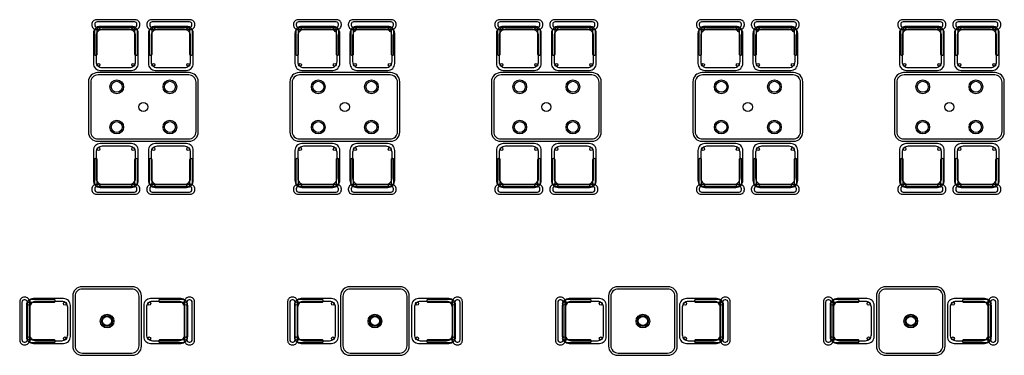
# Model space of a CAD drawing. Header units: metres. Extents: x 2232.4 to 2275.2, y 411.9 to 437.5.
# Tile 3 of 16: x 2238.7 to 2249.4, y 426 to 429.6. Entities that reach past the tile are written whole.
import ezdxf

# ---------------------------------------------------------------- set-up
doc = ezdxf.new("R2010")
doc.units = ezdxf.units.M
doc.layers.add('RP_CHAIRS', color=7, linetype='Continuous')
doc.layers.add('RP_TABLES', color=7, linetype='Continuous')

# ---------------------------------------------------------------- blocks, each defined once
blk = doc.blocks.new('RP_MODERN_TABLE_4')
at = {"color": 0}
for points in [[(-0.5, -0.375), (0.5, -0.375, 0.414214), (0.6, -0.275), (0.6, 0.275, 0.414214), (0.5, 0.375), (-0.5, 0.375, 0.414214), (-0.6, 0.275), (-0.6, -0.275, 0.414214)], [(-0.495, -0.35), (0.495, -0.35, 0.414214), (0.575, -0.27), (0.575, 0.27, 0.414214), (0.495, 0.35), (-0.495, 0.35, 0.414214), (-0.575, 0.27), (-0.575, -0.27, 0.414214)]]:
    blk.add_lwpolyline(points, format="xyb", close=True, dxfattribs=at)
for centre, radius in [((-0.29, 0.22), 0.075), ((-0.29, 0.22), 0.06), ((0.29, 0.22), 0.075), ((0.29, 0.22), 0.06), ((0, 0), 0.05), ((-0.29, -0.22), 0.075), ((-0.29, -0.22), 0.06), ((0.29, -0.22), 0.075), ((0.29, -0.22), 0.06)]:
    blk.add_circle(centre, radius, dxfattribs=at)
blk = doc.blocks.new('RP_MODERN_CHAIR')
at = {"color": 0}
for points in [[(-0.212, 0.172), (0.212, 0.172, 0.414214), (0.262, 0.222), (0.262, 0.229, 0.414214), (0.212, 0.279), (-0.212, 0.279, 0.414214), (-0.262, 0.229), (-0.262, 0.222, 0.414214)], [(-0.205, 0.195), (0.205, 0.195, 0.414214), (0.23, 0.22), (0.23, 0.23, 0.414214), (0.205, 0.255), (-0.205, 0.255, 0.414214), (-0.23, 0.23), (-0.23, 0.22, 0.414214)], [(-0.17, -0.275), (0.17, -0.275, 0.414214), (0.245, -0.2), (0.245, 0.13, 0.414214), (0.17, 0.205), (-0.17, 0.205, 0.414214), (-0.245, 0.13), (-0.245, -0.2, 0.414214)], [(-0.223, -0.11), (-0.217, -0.11, 0.414214), (-0.205, -0.098), (-0.205, 0.158, 0.414214), (-0.217, 0.17), (-0.223, 0.17, 0.414214), (-0.235, 0.158), (-0.235, -0.098, 0.414214)], [(-0.15, -0.245), (0.15, -0.245, 0.414214), (0.215, -0.18), (0.215, 0.105, 0.414214), (0.15, 0.17), (-0.15, 0.17, 0.414214), (-0.215, 0.105), (-0.215, -0.18, 0.414214)], [(0.217, -0.11), (0.223, -0.11, 0.414214), (0.235, -0.098), (0.235, 0.158, 0.414214), (0.223, 0.17), (0.217, 0.17, 0.414214), (0.205, 0.158), (0.205, -0.098, 0.414214)]]:
    blk.add_lwpolyline(points, format="xyb", close=True, dxfattribs=at)
for centre in [(-0.19, 0.185), (0.19, 0.185), (-0.19, -0.215), (0.19, -0.215)]:
    blk.add_circle(centre, 0.016, dxfattribs=at)
blk = doc.blocks.new('RP_MODERN_TABLE_2')
at = {"color": 0}
for points in [[(-0.275, -0.375), (0.275, -0.375, 0.414214), (0.375, -0.275), (0.375, 0.275, 0.414214), (0.275, 0.375), (-0.275, 0.375, 0.414214), (-0.375, 0.275), (-0.375, -0.275, 0.414214)], [(-0.27, -0.35), (0.27, -0.35, 0.414214), (0.35, -0.27), (0.35, 0.27, 0.414214), (0.27, 0.35), (-0.27, 0.35, 0.414214), (-0.35, 0.27), (-0.35, -0.27, 0.414214)]]:
    blk.add_lwpolyline(points, format="xyb", close=True, dxfattribs=at)
for radius in [0.075, 0.06, 0.05]:
    blk.add_circle((0, 0), radius, dxfattribs=at)

msp = doc.modelspace()

# ---------------------------------------------------------------- block references
at = {"layer": 'RP_CHAIRS'}
for p in [(2239.725, 429.365), (2240.325, 429.365), (2241.925, 429.365), (2242.525, 429.365), (2244.125, 429.365), (2244.725, 429.365), (2246.325, 429.365), (2246.925, 429.365), (2248.525, 429.365), (2249.125, 429.365)]:
    msp.add_blockref('RP_MODERN_CHAIR', p, dxfattribs=at)
for p, rotation in [((2239.725, 428.015), 180), ((2240.325, 428.015), 180), ((2241.925, 428.015), 180), ((2242.525, 428.015), 180), ((2244.125, 428.015), 180), ((2244.725, 428.015), 180), ((2246.325, 428.015), 180), ((2246.925, 428.015), 180), ((2248.525, 428.015), 180), ((2249.125, 428.015), 180), ((2238.954, 426.35), 90), ((2240.304, 426.35), 270), ((2241.879, 426.35), 90), ((2243.229, 426.35), 270), ((2244.804, 426.35), 90), ((2246.154, 426.35), 270), ((2247.729, 426.35), 90), ((2249.079, 426.35), 270)]:
    msp.add_blockref('RP_MODERN_CHAIR', p, dxfattribs=dict(at, rotation=rotation))
at = {"layer": 'RP_TABLES'}
for name, p in [('RP_MODERN_TABLE_4', (2240.025, 428.69)), ('RP_MODERN_TABLE_4', (2242.225, 428.69)), ('RP_MODERN_TABLE_4', (2244.425, 428.69)), ('RP_MODERN_TABLE_4', (2246.625, 428.69)), ('RP_MODERN_TABLE_4', (2248.825, 428.69)), ('RP_MODERN_TABLE_2', (2239.629, 426.35)), ('RP_MODERN_TABLE_2', (2242.554, 426.35)), ('RP_MODERN_TABLE_2', (2245.479, 426.35)), ('RP_MODERN_TABLE_2', (2248.404, 426.35))]:
    msp.add_blockref(name, p, dxfattribs=at)

doc.saveas('drawing.dxf')
